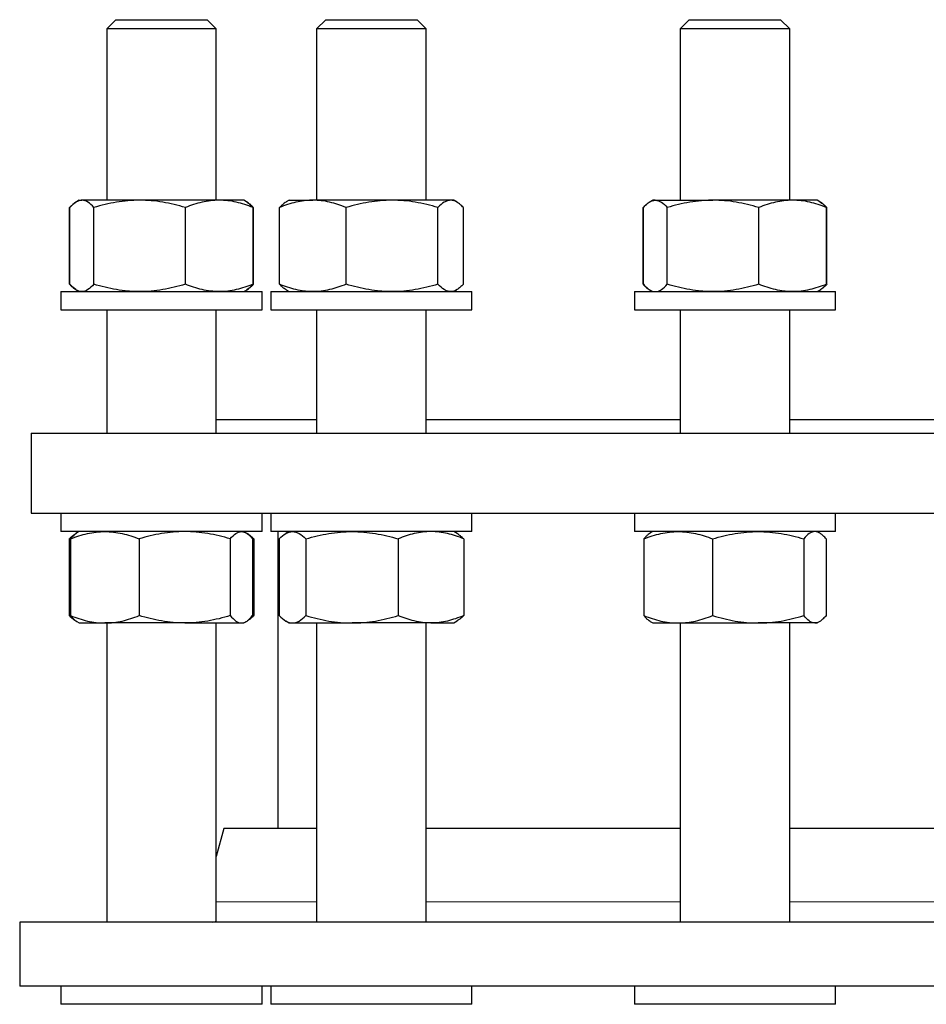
# Model space of a CAD drawing. Header units: millimetres. Extents: x 6 to 874, y 27 to 886.
# Tile 2 of 9: x 23 to 222, y 192 to 407. Entities that reach past the tile are written whole.
import ezdxf

# ---------------------------------------------------------------- set-up
doc = ezdxf.new("R2010")
doc.units = ezdxf.units.MM

msp = doc.modelspace()

# ---------------------------------------------------------------- linework, layer by layer
at = {"color": 7, "linetype": 'Continuous', "lineweight": 25}
for p, q in [((44.4, 407.32), (42.4, 405.32)), ((44.4, 407.32), (63.87, 407.32)), ((63.87, 407.32), (64.4, 407.32)), ((66.4, 405.32), (64.4, 407.32)), ((90.35, 407.32), (88.35, 405.32)), ((90.35, 407.32), (110.35, 407.32)), ((112.35, 405.32), (110.35, 407.32)), ((169.92, 407.32), (167.92, 405.32)), ((169.92, 407.32), (189.92, 407.32)), ((191.92, 405.32), (189.92, 407.32)), ((42.4, 405.32), (42.4, 367.82)), ((65.77, 405.32), (42.4, 405.32)), ((66.4, 405.32), (65.77, 405.32)), ((66.4, 367.82), (66.4, 405.32)), ((88.35, 405.32), (88.35, 367.82)), ((112.35, 405.32), (88.35, 405.32)), ((112.35, 367.82), (112.35, 405.32)), ((167.92, 405.32), (167.92, 367.82)), ((191.92, 405.32), (167.92, 405.32)), ((191.92, 367.82), (191.92, 405.32)), ((34.42, 366.27), (34.28, 366.21)), ((36.4, 367.82), (35.81, 367.47)), ((36.4, 367.82), (36.98, 367.82)), ((49.6, 367.82), (36.98, 367.82)), ((67.03, 367.82), (49.6, 367.82)), ((72.4, 367.82), (67.03, 367.82)), ((73, 367.47), (72.4, 367.82)), ((73.09, 367.43), (73, 367.47)), ((82.35, 367.82), (81.66, 367.43)), ((82.35, 367.82), (87.51, 367.82)), ((104.86, 367.82), (87.51, 367.82)), ((117.69, 367.82), (104.86, 367.82)), ((118.35, 367.82), (117.69, 367.82)), ((119.03, 367.42), (118.35, 367.82)), ((159.94, 366.27), (159.8, 366.21)), ((161.92, 367.82), (161.32, 367.47)), ((162.49, 367.82), (161.92, 367.82)), ((162.49, 367.82), (175.11, 367.82)), ((192.54, 367.82), (175.11, 367.82)), ((197.92, 367.82), (192.54, 367.82)), ((198.51, 367.48), (197.92, 367.82)), ((198.6, 367.43), (198.51, 367.48)), ((34.28, 349.43), (34.28, 366.21)), ((34.37, 349.43), (34.37, 366.21)), ((39.59, 349.43), (39.59, 366.21)), ((59.62, 349.43), (59.62, 366.21)), ((74.44, 349.43), (74.44, 366.21)), ((74.53, 349.43), (74.53, 366.21)), ((80.22, 349.43), (80.22, 366.21)), ((94.8, 349.43), (94.8, 366.21)), ((114.92, 349.43), (114.92, 366.21)), ((120.47, 349.43), (120.47, 366.21)), ((159.8, 349.43), (159.8, 366.21)), ((159.89, 349.43), (159.89, 366.21)), ((165.1, 349.43), (165.1, 366.21)), ((185.13, 349.43), (185.13, 366.21)), ((199.95, 349.43), (199.95, 366.21)), ((200.04, 349.43), (200.04, 366.21)), ((34.42, 349.37), (34.28, 349.43)), ((159.94, 349.37), (159.8, 349.43)), ((32.4, 347.82), (32.4, 343.82)), ((32.4, 347.82), (76.4, 347.82)), ((35.81, 348.16), (36.4, 347.82)), ((72.4, 347.82), (73, 348.16)), ((73, 348.16), (73.09, 348.21)), ((76.4, 343.82), (76.4, 347.82)), ((78.35, 347.82), (78.35, 343.82)), ((78.35, 347.82), (122.35, 347.82)), ((81.66, 348.21), (82.35, 347.82)), ((118.35, 347.82), (119.03, 348.21)), ((122.35, 343.82), (122.35, 347.82)), ((157.92, 347.82), (157.92, 343.82)), ((157.92, 347.82), (158.05, 347.82)), ((158.05, 347.82), (201.92, 347.82)), ((161.32, 348.16), (161.92, 347.82)), ((197.92, 347.82), (198.51, 348.16)), ((198.51, 348.16), (198.6, 348.21)), ((201.92, 343.82), (201.92, 347.82)), ((32.4, 343.82), (76.4, 343.82)), ((42.4, 343.82), (42.4, 316.82)), ((66.4, 316.82), (66.4, 343.82)), ((78.35, 343.82), (122.35, 343.82)), ((88.35, 343.82), (88.35, 316.82)), ((112.35, 316.82), (112.35, 343.82)), ((157.92, 343.82), (158.05, 343.82)), ((158.05, 343.82), (201.92, 343.82)), ((167.92, 343.82), (167.92, 316.82)), ((191.92, 316.82), (191.92, 343.82)), ((66.4, 319.82), (88.35, 319.82)), ((112.35, 319.82), (167.92, 319.82)), ((191.92, 319.82), (259.8, 319.82)), ((25.86, 316.82), (25.86, 299.32)), ((25.86, 316.82), (425.86, 316.82)), ((25.86, 299.32), (425.86, 299.32)), ((32.4, 299.32), (32.4, 295.32)), ((76.4, 295.32), (76.4, 299.32)), ((78.35, 299.32), (78.35, 295.32)), ((122.35, 295.32), (122.35, 299.32)), ((157.92, 299.32), (157.92, 295.32)), ((201.92, 295.32), (201.92, 299.32)), ((32.74, 295.32), (32.4, 295.32)), ((76.4, 295.32), (32.74, 295.32)), ((36.4, 295.32), (35.88, 295.02)), ((72.93, 295.02), (72.4, 295.32)), ((83.51, 295.32), (78.35, 295.32)), ((79.86, 295.32), (79.86, 230.38)), ((82.35, 295.32), (81.58, 294.88)), ((122.35, 295.32), (83.51, 295.32)), ((119.11, 294.88), (118.35, 295.32)), ((172.42, 295.32), (157.92, 295.32)), ((161.92, 295.32), (161.39, 295.02)), ((201.92, 295.32), (172.42, 295.32)), ((198.44, 295.02), (197.92, 295.32)), ((34.2, 293.71), (34.2, 276.93)), ((34.47, 293.71), (34.47, 276.93)), ((35.88, 295.02), (35.64, 294.88)), ((49.51, 293.71), (49.51, 276.93)), ((69.45, 293.71), (69.45, 276.93)), ((74.21, 293.87), (74.61, 293.71)), ((74.34, 293.71), (74.34, 276.93)), ((74.61, 293.71), (74.61, 276.93)), ((80.14, 293.71), (80.14, 276.93)), ((86.01, 293.71), (86.01, 276.93)), ((106.21, 293.71), (106.21, 276.93)), ((120.55, 293.71), (120.55, 276.93)), ((159.98, 293.71), (159.98, 276.93)), ((175.03, 293.71), (175.03, 276.93)), ((194.97, 293.71), (194.97, 276.93)), ((199.86, 293.71), (199.86, 276.93)), ((74.21, 276.77), (74.61, 276.93)), ((35.64, 275.76), (35.88, 275.62)), ((35.88, 275.62), (36.4, 275.32)), ((36.4, 275.32), (41.99, 275.32)), ((59.48, 275.32), (41.99, 275.32)), ((42.4, 275.32), (42.4, 209.88)), ((59.48, 275.32), (71.9, 275.32)), ((66.4, 210.21), (66.4, 275.32)), ((71.9, 275.32), (72.4, 275.32)), ((72.4, 275.32), (72.93, 275.62)), ((81.58, 275.76), (82.35, 275.32)), ((82.35, 275.32), (83.08, 275.32)), ((83.08, 275.32), (96.11, 275.32)), ((88.35, 275.32), (88.35, 209.88)), ((113.38, 275.32), (96.11, 275.32)), ((112.35, 209.88), (112.35, 275.32)), ((113.38, 275.32), (118.35, 275.32)), ((118.35, 275.32), (119.11, 275.76)), ((161.39, 275.62), (161.92, 275.32)), ((161.92, 275.32), (167.5, 275.32)), ((167.5, 275.32), (185, 275.32)), ((167.92, 275.32), (167.92, 209.88)), ((197.41, 275.32), (185, 275.32)), ((191.92, 209.88), (191.92, 275.32)), ((197.41, 275.32), (197.92, 275.32)), ((197.92, 275.32), (198.44, 275.62)), ((68.06, 230.38), (66.4, 224.19)), ((88.35, 230.38), (68.06, 230.38)), ((167.92, 230.38), (112.35, 230.38)), ((259.8, 230.38), (191.92, 230.38)), ((23.36, 209.88), (23.36, 195.88)), ((428.36, 209.88), (23.36, 209.88)), ((428.36, 195.88), (23.36, 195.88)), ((32.4, 195.88), (32.4, 191.88)), ((76.4, 191.88), (76.4, 195.88)), ((78.35, 195.88), (78.35, 191.88)), ((122.35, 191.88), (122.35, 195.88)), ((157.92, 195.88), (157.92, 191.88)), ((201.92, 191.88), (201.92, 195.88)), ((76.4, 191.88), (32.4, 191.88)), ((122.35, 191.88), (78.35, 191.88)), ((201.92, 191.88), (157.92, 191.88))]:
    msp.add_line(p, q, dxfattribs=at)
at = {"color": 8, "linetype": 'Continuous', "lineweight": 18}
for p, q in [((66.4, 214.33), (88.35, 214.33)), ((112.35, 214.33), (167.92, 214.33)), ((191.92, 214.33), (259.8, 214.33))]:
    msp.add_line(p, q, dxfattribs=at)
at = {"color": 7, "linetype": 'Continuous', "lineweight": 25}
for points, knots in [([(34.28, 366.21), (34.43, 366.37), (34.73, 366.68), (35.19, 367.06), (35.52, 367.32), (35.7, 367.41), (35.73, 367.42)], [0, 0, 0, 0, 0.314152, 0.628394, 0.942471, 1, 1, 1, 1]), ([(36.98, 367.82), (36.87, 367.82), (36.76, 367.81), (36.54, 367.77), (36.43, 367.74), (36.1, 367.63), (35.88, 367.52), (35.23, 367.1), (34.8, 366.7), (34.37, 366.21)], [0, 0, 0, 0, 0.125, 0.125, 0.25, 0.25, 0.5, 0.5, 1, 1, 1, 1]), ([(39.59, 366.21), (39.16, 366.7), (38.73, 367.11), (37.86, 367.67), (37.42, 367.82), (36.98, 367.82)], [0, 0, 0, 0, 0.5, 0.5, 1, 1, 1, 1]), ([(49.6, 367.82), (49.18, 367.82), (48.75, 367.81), (47.9, 367.77), (47.47, 367.74), (46.21, 367.63), (45.37, 367.52), (42.87, 367.1), (41.22, 366.7), (39.59, 366.21)], [0, 0, 0, 0, 0.125, 0.125, 0.25, 0.25, 0.5, 0.5, 1, 1, 1, 1]), ([(59.62, 366.21), (57.98, 366.7), (56.33, 367.11), (52.99, 367.67), (51.31, 367.82), (49.6, 367.82)], [0, 0, 0, 0, 0.5, 0.5, 1, 1, 1, 1]), ([(67.03, 367.82), (66.4, 367.82), (65.77, 367.78), (64.51, 367.63), (63.88, 367.52), (62.03, 367.1), (60.81, 366.7), (59.62, 366.21)], [0, 0, 0, 0, 0.25, 0.25, 0.5, 0.5, 1, 1, 1, 1]), ([(74.44, 366.21), (73.83, 366.46), (73.22, 366.68), (71.99, 367.08), (71.38, 367.25), (69.52, 367.67), (68.28, 367.82), (67.03, 367.82)], [0, 0, 0, 0, 0.25, 0.25, 0.5, 0.5, 1, 1, 1, 1]), ([(73, 367.47), (73.08, 367.42), (73.29, 367.3), (73.63, 367.03), (74.04, 366.66), (74.3, 366.36), (74.44, 366.21)], [0, 0, 0, 0, 0.156883, 0.43786, 0.718966, 1, 1, 1, 1]), ([(74.53, 366.21), (74.38, 366.37), (74.08, 366.68), (73.62, 367.07), (73.28, 367.33), (73.08, 367.42), (73.03, 367.45)], [0, 0, 0, 0, 0.304247, 0.60858, 0.912754, 1, 1, 1, 1]), ([(87.51, 367.82), (87.2, 367.82), (86.89, 367.81), (86.27, 367.77), (85.96, 367.74), (85.04, 367.63), (84.43, 367.52), (82.61, 367.1), (81.41, 366.7), (80.22, 366.21)], [0, 0, 0, 0, 0.125, 0.125, 0.25, 0.25, 0.5, 0.5, 1, 1, 1, 1]), ([(81.67, 367.42), (81.53, 367.34), (81.22, 367.15), (80.74, 366.74), (80.4, 366.39), (80.22, 366.21)], [0, 0, 0, 0, 0.27699, 0.638477, 1, 1, 1, 1]), ([(94.8, 366.21), (93.61, 366.7), (92.41, 367.11), (89.98, 367.67), (88.75, 367.82), (87.51, 367.82)], [0, 0, 0, 0, 0.5, 0.5, 1, 1, 1, 1]), ([(104.86, 367.82), (104.43, 367.82), (104, 367.81), (103.15, 367.77), (102.72, 367.74), (101.45, 367.63), (100.61, 367.52), (98.1, 367.1), (96.44, 366.7), (94.8, 366.21)], [0, 0, 0, 0, 0.125, 0.125, 0.25, 0.25, 0.5, 0.5, 1, 1, 1, 1]), ([(114.92, 366.21), (113.27, 366.7), (111.62, 367.11), (108.27, 367.67), (106.57, 367.82), (104.86, 367.82)], [0, 0, 0, 0, 0.5, 0.5, 1, 1, 1, 1]), ([(117.69, 367.82), (117.46, 367.82), (117.22, 367.78), (116.75, 367.63), (116.52, 367.52), (115.82, 367.1), (115.37, 366.7), (114.92, 366.21)], [0, 0, 0, 0, 0.25, 0.25, 0.5, 0.5, 1, 1, 1, 1]), ([(120.47, 366.21), (120.24, 366.46), (120.01, 366.68), (119.55, 367.08), (119.32, 367.25), (118.63, 367.67), (118.16, 367.82), (117.69, 367.82)], [0, 0, 0, 0, 0.25, 0.25, 0.5, 0.5, 1, 1, 1, 1]), ([(159.8, 366.21), (159.94, 366.37), (160.24, 366.68), (160.7, 367.06), (161.03, 367.32), (161.21, 367.41), (161.24, 367.42)], [0, 0, 0, 0, 0.314152, 0.628394, 0.942471, 1, 1, 1, 1]), ([(159.89, 366.21), (160.1, 366.46), (160.31, 366.68), (160.74, 367.08), (160.96, 367.25), (161.61, 367.67), (162.05, 367.82), (162.49, 367.82)], [0, 0, 0, 0, 0.25, 0.25, 0.5, 0.5, 1, 1, 1, 1]), ([(162.49, 367.82), (162.71, 367.82), (162.93, 367.78), (163.38, 367.63), (163.6, 367.52), (164.25, 367.1), (164.68, 366.7), (165.1, 366.21)], [0, 0, 0, 0, 0.25, 0.25, 0.5, 0.5, 1, 1, 1, 1]), ([(175.11, 367.82), (174.69, 367.82), (174.26, 367.81), (173.41, 367.77), (172.99, 367.74), (171.72, 367.63), (170.88, 367.52), (168.38, 367.1), (166.73, 366.7), (165.1, 366.21)], [0, 0, 0, 0, 0.125, 0.125, 0.25, 0.25, 0.5, 0.5, 1, 1, 1, 1]), ([(185.13, 366.21), (183.49, 366.7), (181.84, 367.11), (178.5, 367.67), (176.82, 367.82), (175.11, 367.82)], [0, 0, 0, 0, 0.5, 0.5, 1, 1, 1, 1]), ([(192.54, 367.82), (192.22, 367.82), (191.91, 367.81), (191.28, 367.77), (190.96, 367.74), (190.03, 367.63), (189.41, 367.52), (187.56, 367.1), (186.34, 366.7), (185.13, 366.21)], [0, 0, 0, 0, 0.125, 0.125, 0.25, 0.25, 0.5, 0.5, 1, 1, 1, 1]), ([(199.95, 366.21), (198.73, 366.7), (197.51, 367.11), (195.05, 367.67), (193.8, 367.82), (192.54, 367.82)], [0, 0, 0, 0, 0.5, 0.5, 1, 1, 1, 1]), ([(198.51, 367.47), (198.66, 367.38), (198.98, 367.17), (199.46, 366.75), (199.79, 366.39), (199.95, 366.21)], [0, 0, 0, 0, 0.317255, 0.658611, 1, 1, 1, 1]), ([(200.04, 366.21), (199.89, 366.37), (199.59, 366.68), (199.14, 367.06), (198.8, 367.32), (198.62, 367.41), (198.59, 367.42)], [0, 0, 0, 0, 0.314152, 0.628394, 0.942471, 1, 1, 1, 1]), ([(34.28, 349.43), (34.43, 349.27), (34.73, 348.96), (35.19, 348.57), (35.52, 348.32), (35.7, 348.23), (35.73, 348.22)], [0, 0, 0, 0, 0.314152, 0.628394, 0.942471, 1, 1, 1, 1]), ([(36.98, 347.82), (36.87, 347.82), (36.76, 347.83), (36.54, 347.87), (36.43, 347.89), (36.1, 348), (35.88, 348.11), (35.23, 348.53), (34.8, 348.94), (34.37, 349.43)], [0, 0, 0, 0, 0.125, 0.125, 0.25, 0.25, 0.5, 0.5, 1, 1, 1, 1]), ([(39.59, 349.43), (39.16, 348.94), (38.73, 348.53), (37.86, 347.97), (37.42, 347.82), (36.98, 347.82)], [0, 0, 0, 0, 0.5, 0.5, 1, 1, 1, 1]), ([(49.6, 347.82), (49.18, 347.82), (48.75, 347.83), (47.9, 347.87), (47.47, 347.89), (46.21, 348), (45.37, 348.11), (42.87, 348.53), (41.22, 348.94), (39.59, 349.43)], [0, 0, 0, 0, 0.125, 0.125, 0.25, 0.25, 0.5, 0.5, 1, 1, 1, 1]), ([(59.62, 349.43), (57.98, 348.94), (56.33, 348.53), (52.99, 347.97), (51.31, 347.82), (49.6, 347.82)], [0, 0, 0, 0, 0.5, 0.5, 1, 1, 1, 1]), ([(67.03, 347.82), (66.4, 347.82), (65.77, 347.86), (64.51, 348.01), (63.88, 348.12), (62.03, 348.54), (60.81, 348.94), (59.62, 349.43)], [0, 0, 0, 0, 0.25, 0.25, 0.5, 0.5, 1, 1, 1, 1]), ([(74.44, 349.43), (73.83, 349.18), (73.22, 348.96), (71.99, 348.56), (71.38, 348.39), (69.52, 347.97), (68.28, 347.82), (67.03, 347.82)], [0, 0, 0, 0, 0.25, 0.25, 0.5, 0.5, 1, 1, 1, 1]), ([(73, 348.17), (73.08, 348.21), (73.29, 348.33), (73.63, 348.61), (74.04, 348.98), (74.3, 349.28), (74.44, 349.43)], [0, 0, 0, 0, 0.156883, 0.43786, 0.718966, 1, 1, 1, 1]), ([(74.53, 349.43), (74.38, 349.27), (74.08, 348.96), (73.62, 348.57), (73.28, 348.31), (73.08, 348.21), (73.03, 348.19)], [0, 0, 0, 0, 0.304247, 0.60858, 0.912754, 1, 1, 1, 1]), ([(87.51, 347.82), (87.2, 347.82), (86.89, 347.83), (86.27, 347.87), (85.96, 347.89), (85.04, 348), (84.43, 348.11), (82.61, 348.53), (81.41, 348.94), (80.22, 349.43)], [0, 0, 0, 0, 0.125, 0.125, 0.25, 0.25, 0.5, 0.5, 1, 1, 1, 1]), ([(81.67, 348.22), (81.53, 348.3), (81.22, 348.49), (80.74, 348.89), (80.4, 349.25), (80.22, 349.43)], [0, 0, 0, 0, 0.27699, 0.638477, 1, 1, 1, 1]), ([(94.8, 349.43), (93.61, 348.94), (92.41, 348.53), (89.98, 347.97), (88.75, 347.82), (87.51, 347.82)], [0, 0, 0, 0, 0.5, 0.5, 1, 1, 1, 1]), ([(104.86, 347.82), (104.43, 347.82), (104, 347.83), (103.15, 347.87), (102.72, 347.89), (101.45, 348), (100.61, 348.11), (98.1, 348.53), (96.44, 348.94), (94.8, 349.43)], [0, 0, 0, 0, 0.125, 0.125, 0.25, 0.25, 0.5, 0.5, 1, 1, 1, 1]), ([(114.92, 349.43), (113.27, 348.94), (111.62, 348.53), (108.27, 347.97), (106.57, 347.82), (104.86, 347.82)], [0, 0, 0, 0, 0.5, 0.5, 1, 1, 1, 1]), ([(117.69, 347.82), (117.46, 347.82), (117.22, 347.86), (116.75, 348.01), (116.52, 348.12), (115.82, 348.54), (115.37, 348.94), (114.92, 349.43)], [0, 0, 0, 0, 0.25, 0.25, 0.5, 0.5, 1, 1, 1, 1]), ([(120.47, 349.43), (120.24, 349.18), (120.01, 348.96), (119.55, 348.56), (119.32, 348.39), (118.63, 347.97), (118.16, 347.82), (117.69, 347.82)], [0, 0, 0, 0, 0.25, 0.25, 0.5, 0.5, 1, 1, 1, 1]), ([(159.8, 349.43), (159.94, 349.27), (160.24, 348.96), (160.7, 348.57), (161.03, 348.32), (161.21, 348.23), (161.24, 348.22)], [0, 0, 0, 0, 0.314152, 0.628394, 0.942471, 1, 1, 1, 1]), ([(159.89, 349.43), (160.1, 349.18), (160.31, 348.96), (160.74, 348.56), (160.96, 348.39), (161.61, 347.97), (162.05, 347.82), (162.49, 347.82)], [0, 0, 0, 0, 0.25, 0.25, 0.5, 0.5, 1, 1, 1, 1]), ([(162.49, 347.82), (162.71, 347.82), (162.93, 347.86), (163.38, 348.01), (163.6, 348.12), (164.25, 348.54), (164.68, 348.94), (165.1, 349.43)], [0, 0, 0, 0, 0.25, 0.25, 0.5, 0.5, 1, 1, 1, 1]), ([(175.11, 347.82), (174.69, 347.82), (174.26, 347.83), (173.41, 347.87), (172.99, 347.89), (171.72, 348), (170.88, 348.11), (168.38, 348.53), (166.73, 348.94), (165.1, 349.43)], [0, 0, 0, 0, 0.125, 0.125, 0.25, 0.25, 0.5, 0.5, 1, 1, 1, 1]), ([(185.13, 349.43), (183.49, 348.94), (181.84, 348.53), (178.5, 347.97), (176.82, 347.82), (175.11, 347.82)], [0, 0, 0, 0, 0.5, 0.5, 1, 1, 1, 1]), ([(192.54, 347.82), (192.22, 347.82), (191.91, 347.83), (191.28, 347.87), (190.96, 347.89), (190.03, 348), (189.41, 348.11), (187.56, 348.53), (186.34, 348.94), (185.13, 349.43)], [0, 0, 0, 0, 0.125, 0.125, 0.25, 0.25, 0.5, 0.5, 1, 1, 1, 1]), ([(199.95, 349.43), (198.73, 348.94), (197.51, 348.53), (195.05, 347.97), (193.8, 347.82), (192.54, 347.82)], [0, 0, 0, 0, 0.5, 0.5, 1, 1, 1, 1]), ([(198.51, 348.17), (198.66, 348.26), (198.98, 348.46), (199.46, 348.89), (199.79, 349.25), (199.95, 349.43)], [0, 0, 0, 0, 0.317255, 0.6586106, 1, 1, 1, 1]), ([(200.04, 349.43), (199.89, 349.27), (199.59, 348.96), (199.14, 348.57), (198.8, 348.32), (198.62, 348.23), (198.59, 348.22)], [0, 0, 0, 0, 0.314152, 0.628394, 0.942471, 1, 1, 1, 1]), ([(34.47, 293.71), (35.7, 294.2), (36.94, 294.61), (39.44, 295.17), (40.71, 295.32), (41.99, 295.32)], [0, 0, 0, 0, 0.5, 0.5, 1, 1, 1, 1]), ([(41.99, 295.32), (42.31, 295.32), (42.63, 295.31), (43.27, 295.27), (43.59, 295.24), (44.54, 295.13), (45.17, 295.02), (47.05, 294.6), (48.29, 294.2), (49.51, 293.71)], [0, 0, 0, 0, 0.125, 0.125, 0.25, 0.25, 0.5, 0.5, 1, 1, 1, 1]), ([(59.48, 295.32), (58.64, 295.32), (57.79, 295.28), (56.1, 295.13), (55.26, 295.02), (52.76, 294.6), (51.13, 294.2), (49.51, 293.71)], [0, 0, 0, 0, 0.25, 0.25, 0.5, 0.5, 1, 1, 1, 1]), ([(69.45, 293.71), (68.64, 293.96), (67.82, 294.18), (66.17, 294.58), (65.34, 294.75), (62.84, 295.17), (61.17, 295.32), (59.48, 295.32)], [0, 0, 0, 0, 0.25, 0.25, 0.5, 0.5, 1, 1, 1, 1]), ([(69.45, 293.71), (69.85, 294.2), (70.26, 294.61), (71.07, 295.17), (71.48, 295.32), (71.9, 295.32)], [0, 0, 0, 0, 0.5, 0.5, 1, 1, 1, 1]), ([(71.9, 295.32), (72, 295.32), (72.11, 295.31), (72.32, 295.27), (72.42, 295.24), (72.73, 295.13), (72.93, 295.02), (73.54, 294.6), (73.95, 294.2), (74.34, 293.71)], [0, 0, 0, 0, 0.125, 0.125, 0.25, 0.25, 0.5, 0.5, 1, 1, 1, 1]), ([(80.14, 293.71), (80.62, 294.2), (81.11, 294.61), (82.08, 295.17), (82.58, 295.32), (83.08, 295.32)], [0, 0, 0, 0, 0.5, 0.5, 1, 1, 1, 1]), ([(83.08, 295.32), (83.2, 295.32), (83.33, 295.31), (83.58, 295.27), (83.7, 295.24), (84.07, 295.13), (84.32, 295.02), (85.05, 294.6), (85.53, 294.2), (86.01, 293.71)], [0, 0, 0, 0, 0.125, 0.125, 0.25, 0.25, 0.5, 0.5, 1, 1, 1, 1]), ([(86.01, 293.71), (87.66, 294.2), (89.33, 294.61), (92.69, 295.17), (94.39, 295.32), (96.11, 295.32)], [0, 0, 0, 0, 0.5, 0.5, 1, 1, 1, 1]), ([(96.11, 295.32), (96.54, 295.32), (96.97, 295.31), (97.83, 295.27), (98.25, 295.24), (99.53, 295.13), (100.38, 295.02), (102.9, 294.6), (104.56, 294.2), (106.21, 293.71)], [0, 0, 0, 0, 0.125, 0.125, 0.25, 0.25, 0.5, 0.5, 1, 1, 1, 1]), ([(113.38, 295.32), (112.77, 295.32), (112.16, 295.28), (110.94, 295.13), (110.34, 295.02), (108.54, 294.6), (107.37, 294.2), (106.21, 293.71)], [0, 0, 0, 0, 0.25, 0.25, 0.5, 0.5, 1, 1, 1, 1]), ([(120.55, 293.71), (119.96, 293.96), (119.37, 294.18), (118.18, 294.58), (117.59, 294.75), (115.79, 295.17), (114.59, 295.32), (113.38, 295.32)], [0, 0, 0, 0, 0.25, 0.25, 0.5, 0.5, 1, 1, 1, 1]), ([(159.98, 293.71), (161.21, 294.2), (162.45, 294.61), (164.95, 295.17), (166.22, 295.32), (167.5, 295.32)], [0, 0, 0, 0, 0.5, 0.5, 1, 1, 1, 1]), ([(167.5, 295.32), (167.82, 295.32), (168.14, 295.31), (168.78, 295.27), (169.1, 295.24), (170.05, 295.13), (170.68, 295.02), (172.56, 294.6), (173.8, 294.2), (175.03, 293.71)], [0, 0, 0, 0, 0.125, 0.125, 0.25, 0.25, 0.5, 0.5, 1, 1, 1, 1]), ([(175.03, 293.71), (176.66, 294.2), (178.3, 294.61), (181.62, 295.17), (183.3, 295.32), (185, 295.32)], [0, 0, 0, 0, 0.5, 0.5, 1, 1, 1, 1]), ([(185, 295.32), (185.42, 295.32), (185.84, 295.31), (186.69, 295.27), (187.11, 295.24), (188.37, 295.13), (189.21, 295.02), (191.7, 294.6), (193.34, 294.2), (194.97, 293.71)], [0, 0, 0, 0, 0.125, 0.125, 0.25, 0.25, 0.5, 0.5, 1, 1, 1, 1]), ([(197.41, 295.32), (197.2, 295.32), (197, 295.28), (196.58, 295.13), (196.37, 295.02), (195.76, 294.6), (195.36, 294.2), (194.97, 293.71)], [0, 0, 0, 0, 0.25, 0.25, 0.5, 0.5, 1, 1, 1, 1]), ([(199.86, 293.71), (199.66, 293.96), (199.46, 294.18), (199.05, 294.58), (198.85, 294.75), (198.24, 295.17), (197.82, 295.32), (197.41, 295.32)], [0, 0, 0, 0, 0.25, 0.25, 0.5, 0.5, 1, 1, 1, 1]), ([(34.2, 293.71), (34.36, 293.87), (34.68, 294.18), (35.16, 294.57), (35.52, 294.83), (35.73, 294.92), (35.78, 294.94)], [0, 0, 0, 0, 0.3047089, 0.6095041, 0.9141405, 1, 1, 1, 1]), ([(35.88, 295.01), (35.79, 294.96), (35.57, 294.82), (35.22, 294.53), (34.84, 294.16), (34.59, 293.86), (34.47, 293.71)], [0, 0, 0, 0, 0.198922, 0.46589, 0.732979, 1, 1, 1, 1]), ([(74.61, 293.71), (74.45, 293.87), (74.13, 294.18), (73.65, 294.56), (73.33, 294.8), (73.17, 294.88), (73.17, 294.88)], [0, 0, 0, 0, 0.332942, 0.665979, 0.998842, 1, 1, 1, 1]), ([(120.55, 293.71), (120.39, 293.87), (120.07, 294.18), (119.59, 294.56), (119.27, 294.8), (119.11, 294.88), (119.11, 294.88)], [0, 0, 0, 0, 0.332942, 0.665979, 0.998842, 1, 1, 1, 1]), ([(161.4, 295.01), (161.38, 295.01), (161.21, 294.93), (160.89, 294.67), (160.43, 294.25), (160.13, 293.89), (159.98, 293.71)], [0, 0, 0, 0, 0.030277, 0.351224, 0.675596, 1, 1, 1, 1]), ([(34.2, 276.93), (34.36, 276.77), (34.68, 276.46), (35.16, 276.07), (35.52, 275.81), (35.73, 275.71), (35.78, 275.69)], [0, 0, 0, 0, 0.304709, 0.609504, 0.91414, 1, 1, 1, 1]), ([(34.47, 276.93), (35.7, 276.44), (36.94, 276.03), (39.44, 275.47), (40.71, 275.32), (41.99, 275.32)], [0, 0, 0, 0, 0.5, 0.5, 1, 1, 1, 1]), ([(35.88, 275.63), (35.79, 275.68), (35.57, 275.81), (35.22, 276.11), (34.84, 276.48), (34.59, 276.78), (34.47, 276.93)], [0, 0, 0, 0, 0.198922, 0.46589, 0.732979, 1, 1, 1, 1]), ([(41.99, 275.32), (42.31, 275.32), (42.63, 275.33), (43.27, 275.37), (43.59, 275.39), (44.54, 275.5), (45.17, 275.61), (47.05, 276.03), (48.29, 276.44), (49.51, 276.93)], [0, 0, 0, 0, 0.125, 0.125, 0.25, 0.25, 0.5, 0.5, 1, 1, 1, 1]), ([(59.48, 275.32), (58.64, 275.32), (57.79, 275.36), (56.1, 275.51), (55.26, 275.62), (52.76, 276.04), (51.13, 276.44), (49.51, 276.93)], [0, 0, 0, 0, 0.25, 0.25, 0.5, 0.5, 1, 1, 1, 1]), ([(69.45, 276.93), (68.64, 276.68), (67.82, 276.46), (66.17, 276.06), (65.34, 275.89), (62.84, 275.47), (61.17, 275.32), (59.48, 275.32)], [0, 0, 0, 0, 0.25, 0.25, 0.5, 0.5, 1, 1, 1, 1]), ([(69.45, 276.93), (69.85, 276.44), (70.26, 276.03), (71.07, 275.47), (71.48, 275.32), (71.9, 275.32)], [0, 0, 0, 0, 0.5, 0.5, 1, 1, 1, 1]), ([(71.9, 275.32), (72, 275.32), (72.11, 275.33), (72.32, 275.37), (72.42, 275.39), (72.73, 275.5), (72.93, 275.61), (73.54, 276.03), (73.95, 276.44), (74.34, 276.93)], [0, 0, 0, 0, 0.125, 0.125, 0.25, 0.25, 0.5, 0.5, 1, 1, 1, 1]), ([(74.61, 276.93), (74.45, 276.77), (74.13, 276.46), (73.65, 276.08), (73.33, 275.84), (73.17, 275.76), (73.17, 275.76)], [0, 0, 0, 0, 0.332942, 0.665979, 0.998842, 1, 1, 1, 1]), ([(80.14, 276.93), (80.62, 276.44), (81.11, 276.03), (82.08, 275.47), (82.58, 275.32), (83.08, 275.32)], [0, 0, 0, 0, 0.5, 0.5, 1, 1, 1, 1]), ([(83.08, 275.32), (83.2, 275.32), (83.33, 275.33), (83.58, 275.37), (83.7, 275.39), (84.07, 275.5), (84.32, 275.61), (85.05, 276.03), (85.53, 276.44), (86.01, 276.93)], [0, 0, 0, 0, 0.125, 0.125, 0.25, 0.25, 0.5, 0.5, 1, 1, 1, 1]), ([(86.01, 276.93), (87.66, 276.44), (89.33, 276.03), (92.69, 275.47), (94.39, 275.32), (96.11, 275.32)], [0, 0, 0, 0, 0.5, 0.5, 1, 1, 1, 1]), ([(96.11, 275.32), (96.54, 275.32), (96.97, 275.33), (97.83, 275.37), (98.25, 275.39), (99.53, 275.5), (100.38, 275.61), (102.9, 276.03), (104.56, 276.44), (106.21, 276.93)], [0, 0, 0, 0, 0.125, 0.125, 0.25, 0.25, 0.5, 0.5, 1, 1, 1, 1]), ([(113.38, 275.32), (112.77, 275.32), (112.16, 275.36), (110.94, 275.51), (110.34, 275.62), (108.54, 276.04), (107.37, 276.44), (106.21, 276.93)], [0, 0, 0, 0, 0.25, 0.25, 0.5, 0.5, 1, 1, 1, 1]), ([(120.55, 276.93), (119.96, 276.68), (119.37, 276.46), (118.18, 276.06), (117.59, 275.89), (115.79, 275.47), (114.59, 275.32), (113.38, 275.32)], [0, 0, 0, 0, 0.25, 0.25, 0.5, 0.5, 1, 1, 1, 1]), ([(120.55, 276.93), (120.39, 276.77), (120.07, 276.46), (119.59, 276.08), (119.27, 275.84), (119.11, 275.76), (119.11, 275.76)], [0, 0, 0, 0, 0.332942, 0.665979, 0.998842, 1, 1, 1, 1]), ([(159.98, 276.93), (161.21, 276.44), (162.45, 276.03), (164.95, 275.47), (166.22, 275.32), (167.5, 275.32)], [0, 0, 0, 0, 0.5, 0.5, 1, 1, 1, 1]), ([(161.4, 275.62), (161.38, 275.63), (161.21, 275.71), (160.89, 275.97), (160.43, 276.39), (160.13, 276.75), (159.98, 276.93)], [0, 0, 0, 0, 0.030277, 0.351224, 0.675596, 1, 1, 1, 1]), ([(167.5, 275.32), (167.82, 275.32), (168.14, 275.33), (168.78, 275.37), (169.1, 275.39), (170.05, 275.5), (170.68, 275.61), (172.56, 276.03), (173.8, 276.44), (175.03, 276.93)], [0, 0, 0, 0, 0.125, 0.125, 0.25, 0.25, 0.5, 0.5, 1, 1, 1, 1]), ([(175.03, 276.93), (176.66, 276.44), (178.3, 276.03), (181.62, 275.47), (183.3, 275.32), (185, 275.32)], [0, 0, 0, 0, 0.5, 0.5, 1, 1, 1, 1]), ([(185, 275.32), (185.42, 275.32), (185.84, 275.33), (186.69, 275.37), (187.11, 275.39), (188.37, 275.5), (189.21, 275.61), (191.7, 276.03), (193.34, 276.44), (194.97, 276.93)], [0, 0, 0, 0, 0.125, 0.125, 0.25, 0.25, 0.5, 0.5, 1, 1, 1, 1]), ([(197.41, 275.32), (197.2, 275.32), (197, 275.36), (196.58, 275.51), (196.37, 275.62), (195.76, 276.04), (195.36, 276.44), (194.97, 276.93)], [0, 0, 0, 0, 0.25, 0.25, 0.5, 0.5, 1, 1, 1, 1]), ([(199.86, 276.93), (199.66, 276.68), (199.46, 276.46), (199.05, 276.06), (198.85, 275.89), (198.24, 275.47), (197.82, 275.32), (197.41, 275.32)], [0, 0, 0, 0, 0.25, 0.25, 0.5, 0.5, 1, 1, 1, 1]), ([(65.64, 209.88), (65.73, 209.89), (65.93, 209.9), (66.16, 209.96), (66.32, 210.05), (66.4, 210.14), (66.4, 210.19), (66.39, 210.21)], [0, 0, 0, 0, 0.205593, 0.412706, 0.643661, 0.87463, 1, 1, 1, 1])]:
    msp.add_open_spline(points, degree=3, knots=knots, dxfattribs=at)

doc.saveas('drawing.dxf')
